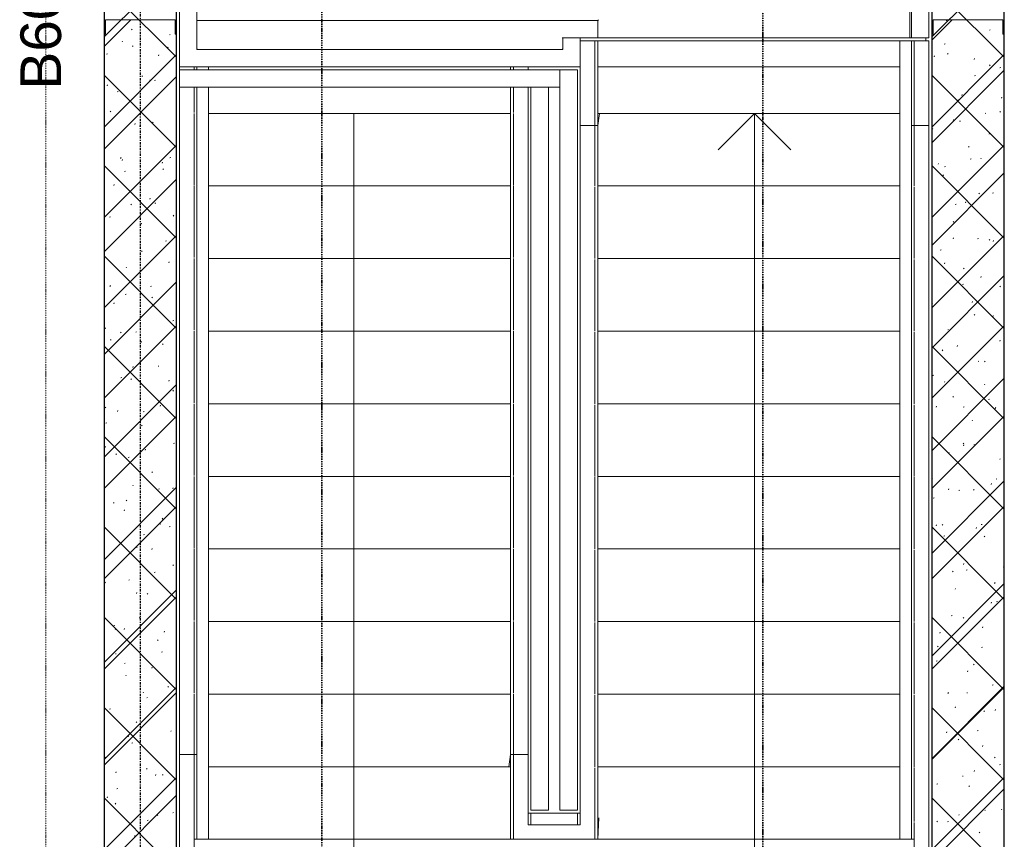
# Model space of a CAD drawing. Header units: millimetres. Extents: x -80560 to 110805, y -11020 to 52719.
# Tile 41 of 145: x 50679 to 54070, y 11470 to 14293. Entities that reach past the tile are written whole.
import ezdxf

# ---------------------------------------------------------------- set-up
doc = ezdxf.new("R2010")
doc.units = ezdxf.units.MM
doc.linetypes.add('CENTER2', pattern=[20, 8, -4, 4, -4])
doc.linetypes.add('DASHDOT2', pattern=[8, 4, -2, 0, -2])
for name, color, linetype, lineweight in [('A-ANNO-NOTE', 131, 'Continuous', 18), ('A-DETL-GENF', 92, 'Continuous', 18), ('A-DETL-MBND', 5, 'Continuous', 18), ('A-FLOR', 192, 'Continuous', 18), ('A-FLOR-HRAL', 11, 'Continuous', 18), ('A-FLOR-OTLN', 51, 'Continuous', 18), ('A-GENM', 13, 'Continuous', 18), ('A-WALL', 113, 'Continuous', 35), ('A-WALL-PATT', 111, 'Continuous', 35), ('G-ANNO-SYMB', 111, 'Continuous', 9), ('I-WALL', 2, 'Continuous', 18), ('S-GRID', 1, 'Continuous', 9), ('S-STRS', 31, 'Continuous', 18), ('S-STRS-ANNO', 31, 'Continuous', 18)]:
    doc.layers.add(name, color=color, linetype=linetype, lineweight=lineweight)
doc.styles.add('Arial_1', font='arial.ttf', dxfattribs={"height": 140})
pattern_1 = [(45, (0, 0), (-176.7767, 176.7767), []), (17, (0, 0), (51.37877, 156.87645), [3.353, -159.647, 3.353, -88.647, -134]), (17, (0, 0), (51.37877, 156.87645), [-255, 3.353, -130.647]), (48, (0, 0), (-36.014, 160.26226), [3.353, -158.647, 3.353, -160.647, -132]), (48, (0, 0), (-36.014, 160.26226), [-326, 3.353, -128.647]), (71, (0, 0), (-94.825, 133.12483), [3.353, -156.647, 3.353, -87.247, -131]), (71, (0, 0), (-94.825, 133.12483), [-250.6, 3.353, -127.647])]

# ---------------------------------------------------------------- blocks, each defined once
blk = doc.blocks.new('19112_SW_LeonardoCollege_R2020_rvt-1-DO_03 derde verdieping')
at = {"layer": 'A-WALL-PATT', "lineweight": 5}
h = blk.add_hatch(dxfattribs=at)
h.set_pattern_fill('FP_168', color=10, angle=45, style=0, pattern_type=2)
h.set_pattern_definition([(135, (26325, 14167.5), (-155.563, -155.563), []), (225, (26325, 14167.5), (155.563, -155.563), [])])
h.paths.add_polyline_path([(26325, 10250), (26325, 18085), (26075, 18085), (26075, 10250), (26238.4, 10250)], flags=0)
h = blk.add_hatch(dxfattribs=at)
h.set_pattern_fill('FP_169', color=10, angle=45, style=0, pattern_type=2)
h.set_pattern_definition([(135, (29175, 14167.5), (-155.563, -155.563), []), (225, (29175, 14167.5), (155.563, -155.563), [])])
h.paths.add_polyline_path([(29175, 10250), (29175, 18085), (28925, 18085), (28925, 10250), (29028.3, 10250)], flags=0)
at = {"layer": 'A-FLOR', "color": 250, "lineweight": 9}
for p, q in [((28905, 14220), (28905, 14230)), ((27775, 14130), (28815, 14130))]:
    blk.add_line(p, q, dxfattribs=at)
at = {"layer": 'I-WALL', "color": 50, "lineweight": 25}
for p, q in [((26075, 18085), (26075, 10250)), ((26325, 10250), (26325, 18085)), ((28925, 18085), (28925, 10250)), ((29175, 10250), (29175, 18085))]:
    blk.add_line(p, q, dxfattribs=at)
blk = doc.blocks.new('95251-Leonardo College Leiden_rvt-1-DO_03 derde verdieping')
at = {"layer": 'A-WALL-PATT', "lineweight": 9}
h = blk.add_hatch(dxfattribs=at)
h.set_pattern_fill('FP_184', color=55, style=0, pattern_type=2)
h.set_pattern_definition(pattern_1)
h.paths.add_polyline_path([(26200, 10270), (26325, 10270), (26325, 14242.5), (26320, 14242.5), (26320, 14292.5), (26080, 14292.5), (26080, 14242.5), (26075, 14242.5), (26075, 10320), (26080, 10320), (26080, 10270), (26091.6, 10270)], flags=0)
h = blk.add_hatch(dxfattribs=at)
h.set_pattern_fill('FP_184', color=55, style=0, pattern_type=2)
h.set_pattern_definition(pattern_1)
h.paths.add_polyline_path([(29028.3, 10270), (29175, 10270), (29175, 14242.5), (29170, 14242.5), (29170, 14292.5), (28930, 14292.5), (28930, 14242.5), (28925, 14242.5), (28925, 10270)], flags=0)
at = {"layer": 'A-DETL-MBND', "color": 191, "lineweight": 9}
for p, q in [((26335, 14120), (26335, 14130)), ((26394.3, 14120), (26394.3, 14130)), ((27475, 14130), (27475, 14120)), ((27535, 14130), (27535, 14120)), ((26335, 11761.7), (26335, 14060)), ((26394.3, 11761.7), (26394.3, 14060)), ((27475, 14060), (27475, 11761.7)), ((27535, 14060), (27535, 11761.7)), ((26335, 11761.7), (26394.3, 11761.7)), ((26335, 11758.5), (26335, 11761.7)), ((26394.3, 11761.7), (26395, 11757.4)), ((26394.3, 11470), (26394.3, 11761.7)), ((27468.8, 11720), (27475, 11761.7)), ((27475, 11761.7), (27535, 11761.7)), ((27475, 11761.7), (27475, 11470)), ((27535, 11761.7), (27535, 11758.4)), ((27545, 11560), (27535, 11560)), ((27705, 11560), (27545, 11560)), ((27545, 11560), (27545, 11520)), ((27705, 11520), (27705, 11560)), ((27715, 11560), (27705, 11560)), ((26385.2, 11470), (26394.3, 11470)), ((26395.1, 11470), (26394.3, 11470)), ((27475, 11470), (27474.3, 11470)), ((27475, 11470), (27485, 11470))]:
    blk.add_line(p, q, dxfattribs=at)
at = {"layer": 'A-GENM', "color": 170, "lineweight": 9}
for p, q in [((26397.3, 14290), (27775, 14290)), ((27775, 14290), (27777.7, 14292.7)), ((27775, 14230), (27775, 14290)), ((27775, 14230), (27715, 14230)), ((27775, 14220), (27765, 14220)), ((27777.7, 14230), (27775, 14230)), ((27775, 13928.3), (27775, 14220)), ((27775, 14220), (27775.7, 14220)), ((28854.9, 14220), (28855.7, 14220)), ((28865, 14220), (28855.7, 14220)), ((28855.7, 14220), (28855.7, 13928.3)), ((27781.2, 13970), (27775, 13928.3)), ((27715, 13928.3), (27715, 13931.6)), ((27715, 11520), (27715, 13928.3)), ((27775, 13928.3), (27715, 13928.3)), ((27775, 11470), (27775, 13928.3)), ((28855.7, 13928.3), (28855, 13932.6)), ((28915, 13928.3), (28855.7, 13928.3)), ((28855.7, 13928.3), (28855.7, 11470.1)), ((28915, 13931.5), (28915, 13928.3)), ((28915, 13928.3), (28915, 11528.4)), ((27778.6, 11544.2), (27775, 11470)), ((27715, 11470), (27775, 11470)), ((28855.7, 11470.1), (28855, 11483.2)), ((28855.7, 11470), (28865, 11470))]:
    blk.add_line(p, q, dxfattribs=at)
at = {"layer": 'A-WALL', "color": 130, "lineweight": 5}
for p, q in [((26320, 14292.5), (26080, 14292.5)), ((26080, 14292.5), (26080, 14242.5)), ((26320, 14242.5), (26320, 14292.5)), ((29170, 14292.5), (28930, 14292.5)), ((28930, 14292.5), (28930, 14242.5)), ((29170, 14242.5), (29170, 14292.5)), ((26075, 14242.5), (26075, 10320)), ((26080, 14242.5), (26075, 14242.5)), ((26325, 14242.5), (26320, 14242.5)), ((26325, 10270), (26325, 14242.5)), ((28925, 14242.5), (28925, 10270)), ((28930, 14242.5), (28925, 14242.5)), ((29175, 14242.5), (29170, 14242.5)), ((29175, 10270), (29175, 14242.5))]:
    blk.add_line(p, q, dxfattribs=at)
blk = doc.blocks.new('Railing - Railing-31605689-DO_03 derde verdieping')
at = {"layer": 'A-FLOR-HRAL'}
for p, q in [((26335, 14060), (26335, 14120)), ((27645, 14120), (26335, 14120)), ((26335, 14060), (27645, 14060))]:
    blk.add_line(p, q, dxfattribs=at)
blk = doc.blocks.new('Railing - Railing-32687316-DO_03 derde verdieping')
at = {"layer": 'A-FLOR-HRAL'}
for p, q in [((27645, 14120), (27705, 14120)), ((27645, 13970), (27645, 14120)), ((27705, 13970), (27705, 14120)), ((27645, 11570), (27645, 13970)), ((27705, 11570), (27705, 13970)), ((27705, 11570), (27645, 11570))]:
    blk.add_line(p, q, dxfattribs=at)
blk = doc.blocks.new('Railing - Railing-32687324-DO_03 derde verdieping')
at = {"layer": 'A-FLOR-HRAL'}
for p, q in [((28815, 14220), (28855, 14220)), ((28815, 13970), (28815, 14220)), ((28855, 13970), (28855, 14220)), ((28815, 11470), (28815, 13970)), ((28855, 11470), (28855, 13970)), ((28855, 11470), (28815, 11470))]:
    blk.add_line(p, q, dxfattribs=at)
blk = doc.blocks.new('Railing - Railing-32687329-DO_03 derde verdieping')
at = {"layer": 'A-FLOR-HRAL'}
for p, q in [((26395, 14130), (26395, 14120)), ((26435, 14130), (26435, 14120)), ((26395, 14060), (26395, 11720)), ((26435, 14060), (26435, 11720)), ((26395, 11720), (26395, 11470)), ((26435, 11720), (26435, 11470)), ((26435, 11470), (26395, 11470))]:
    blk.add_line(p, q, dxfattribs=at)
blk = doc.blocks.new('Railing - Railing-32687335-DO_03 derde verdieping')
at = {"layer": 'A-FLOR-HRAL'}
for p, q in [((27545, 14060), (27545, 11720)), ((27605, 14060), (27605, 11720)), ((27545, 11720), (27545, 11570)), ((27605, 11720), (27605, 11570)), ((27605, 11570), (27545, 11570))]:
    blk.add_line(p, q, dxfattribs=at)
blk = doc.blocks.new('01_n3o_symbool_lijn_met_tekst - brandwerend_B60-31157474-DO_03 derde verdieping')
at = {"layer": 'A-DETL-GENF', "color": 3, "linetype": 'DASHDOT2'}
blk.add_line((0, 0), (8362.5, 0), dxfattribs=at)

msp = doc.modelspace()

# ---------------------------------------------------------------- linework, layer by layer
at = {"layer": 'A-FLOR'}
msp.add_line((52672.5, 14230), (53744.8, 14230), dxfattribs=at)
at = {"layer": 'A-FLOR-OTLN'}
for p, q in [((53809.8, 18050), (53809.8, 14230)), ((51229.8, 14130), (51229.8, 18030.5)), ((51289.8, 14190), (51289.8, 17980)), ((53744.8, 17975), (53744.8, 14230)), ((53749.8, 17980), (53749.8, 14230)), ((52547.5, 14230), (52609.8, 14230)), ((52549.8, 14230), (52549.8, 14190)), ((52609.8, 14230), (52609.8, 14220)), ((53809.8, 14230), (53744.8, 14230)), ((51289.8, 14190), (51292.2, 14192.3)), ((52549.8, 14190), (51289.8, 14190)), ((52549.8, 14190), (52547.5, 14192.3)), ((52609.8, 14130), (51229.8, 14130))]:
    msp.add_line(p, q, dxfattribs=at)
at = {"layer": 'G-ANNO-SYMB', "linetype": 'DASHDOT2', "lineweight": 35}
for p, q in [((51719.6, 18410.4), (51719.6, 9106.7)), ((53238.2, 18430.2), (53238.2, 9121))]:
    msp.add_line(p, q, dxfattribs=at)
at = {"layer": 'S-GRID', "linetype": 'CENTER2', "lineweight": 25}
msp.add_line((51094.8, 4383.3), (51094.8, 52119.1), dxfattribs=at)
at = {"layer": 'S-STRS'}
for p, q in [((52659.8, 14220), (52609.8, 14220)), ((52609.8, 13931.6), (52609.8, 14220)), ((52659.8, 13970), (52659.8, 14220)), ((52669.8, 14220), (53709.8, 14220)), ((53809.8, 14220), (53759.8, 14220)), ((53759.8, 13970), (53759.8, 14220)), ((53809.8, 13931.5), (53809.8, 14220)), ((51279.8, 14130), (51279.8, 14120)), ((52379.8, 14130), (52379.8, 14120)), ((51279.8, 14060), (51279.8, 13973.2)), ((52379.8, 14060), (52379.8, 13973.3)), ((51279.8, 13970), (51279.8, 13723.2)), ((52368.3, 13970), (51329.8, 13970)), ((52379.8, 13970), (52379.8, 13723.3)), ((52659.8, 13720), (52659.8, 13970)), ((52669.8, 13970), (53709.8, 13970)), ((53759.8, 13720), (53759.8, 13970)), ((51279.8, 13720), (51279.8, 13473.2)), ((52368.3, 13720), (51329.8, 13720)), ((52379.8, 13720), (52379.8, 13473.3)), ((52659.8, 13470), (52659.8, 13716.7)), ((52671.3, 13720), (53709.8, 13720)), ((53759.8, 13470), (53759.8, 13716.8)), ((51279.8, 13470), (51279.8, 13223.2)), ((52368.3, 13470), (51329.8, 13470)), ((52379.8, 13470), (52379.8, 13223.3)), ((52659.8, 13220), (52659.8, 13466.7)), ((52671.3, 13470), (53709.8, 13470)), ((53759.8, 13220), (53759.8, 13466.8)), ((51279.8, 13220), (51279.8, 12973.2)), ((52368.3, 13220), (51329.8, 13220)), ((52379.8, 13220), (52379.8, 12973.3)), ((52659.8, 12970), (52659.8, 13216.7)), ((52671.3, 13220), (53709.8, 13220)), ((53759.8, 12970), (53759.8, 13216.8)), ((51279.8, 12970), (51279.8, 12723.2)), ((52368.3, 12970), (51329.8, 12970)), ((52379.8, 12970), (52379.8, 12723.3)), ((52659.8, 12720), (52659.8, 12966.7)), ((52671.3, 12970), (53709.8, 12970)), ((53759.8, 12720), (53759.8, 12966.8)), ((51279.8, 12720), (51279.8, 12473.2)), ((52368.3, 12720), (51329.8, 12720)), ((52379.8, 12720), (52379.8, 12473.3)), ((52659.8, 12470), (52659.8, 12716.7)), ((52671.3, 12720), (53709.8, 12720)), ((53759.8, 12470), (53759.8, 12716.8)), ((51279.8, 12470), (51279.8, 12223.2)), ((52368.3, 12470), (51329.8, 12470)), ((52379.8, 12470), (52379.8, 12223.3)), ((52659.8, 12220), (52659.8, 12466.7)), ((52671.3, 12470), (53709.8, 12470)), ((53759.8, 12220), (53759.8, 12466.8)), ((51279.8, 12220), (51279.8, 11973.2)), ((52368.3, 12220), (51329.8, 12220)), ((52379.8, 12220), (52379.8, 11973.3)), ((52659.8, 11970), (52659.8, 12216.7)), ((52671.3, 12220), (53709.8, 12220)), ((53759.8, 11970), (53759.8, 12216.8)), ((51279.8, 11970), (51279.8, 11720)), ((52368.3, 11970), (51329.8, 11970)), ((52379.8, 11970), (52379.8, 11720)), ((52671.3, 11970), (53709.8, 11970)), ((52659.8, 11720), (52659.8, 11966.7)), ((53759.8, 11720), (53759.8, 11966.8)), ((51229.8, 11758.5), (51229.8, 11658.4)), ((52429.8, 11758.4), (52429.8, 11520)), ((51279.8, 11720), (51279.8, 11658.4)), ((52368.3, 11720), (51329.8, 11720)), ((52379.8, 11720), (52379.8, 11520)), ((52659.8, 11470), (52659.8, 11716.7)), ((52671.3, 11720), (53709.8, 11720)), ((53759.8, 11531.6), (53759.8, 11716.8)), ((51229.8, 11658.4), (51229.8, 10260)), ((51279.8, 11658.4), (51279.8, 10310)), ((51279.8, 11608.9), (51279.8, 11470)), ((53759.8, 10310), (53759.8, 11528.4)), ((53809.8, 10260), (53809.8, 11528.4)), ((52379.8, 11520), (52379.8, 11470)), ((52379.8, 11520), (52379.8, 11470)), ((52609.8, 11520), (52429.8, 11520)), ((52369.8, 11470), (51329.8, 11470)), ((52609.8, 11470), (52379.8, 11470)), ((52669.8, 11470), (53709.8, 11470)), ((53749.8, 11470), (53759.8, 11470))]:
    msp.add_line(p, q, dxfattribs=at)
at = {"layer": 'S-STRS-ANNO'}
for p, q in [((51829.8, 13970), (51829.8, 13720)), ((53209.8, 13970), (53084.8, 13845)), ((53209.8, 13720), (53209.8, 13970)), ((53209.8, 13970), (53334.8, 13845)), ((51829.8, 13720), (51829.8, 13470)), ((53209.8, 13470), (53209.8, 13720)), ((51829.8, 13470), (51829.8, 13220)), ((53209.8, 13220), (53209.8, 13470)), ((51829.8, 13220), (51829.8, 12970)), ((53209.8, 12970), (53209.8, 13220)), ((51829.8, 12970), (51829.8, 12720)), ((53209.8, 12720), (53209.8, 12970)), ((51829.8, 12720), (51829.8, 12470)), ((53209.8, 12470), (53209.8, 12720)), ((51829.8, 12470), (51829.8, 12220)), ((53209.8, 12220), (53209.8, 12470)), ((51829.8, 12220), (51829.8, 11970)), ((53209.8, 11970), (53209.8, 12220)), ((51829.8, 11970), (51829.8, 11720)), ((53209.8, 11720), (53209.8, 11970)), ((51829.8, 11720), (51829.8, 11470)), ((53209.8, 11470), (53209.8, 11720)), ((51829.8, 11470), (51829.8, 10890)), ((53209.8, 10890), (53209.8, 11470))]:
    msp.add_line(p, q, dxfattribs=at)

# ---------------------------------------------------------------- block references
at = {"color": 250, "lineweight": 5}
for name in ['19112_SW_LeonardoCollege_R2020_rvt-1-DO_03 derde verdieping', '95251-Leonardo College Leiden_rvt-1-DO_03 derde verdieping']:
    msp.add_blockref(name, (24894.8, 0), dxfattribs=at)
at = {"layer": 'A-DETL-GENF', "color": 3, "linetype": 'DASHDOT2', "rotation": 90}
msp.add_blockref('01_n3o_symbool_lijn_met_tekst - brandwerend_B60-31157474-DO_03 derde verdieping', (50769.8, 10000), dxfattribs=at)
at = {"layer": 'A-FLOR-HRAL'}
for name in ['Railing - Railing-32687324-DO_03 derde verdieping', 'Railing - Railing-31605689-DO_03 derde verdieping', 'Railing - Railing-32687329-DO_03 derde verdieping', 'Railing - Railing-32687316-DO_03 derde verdieping', 'Railing - Railing-32687335-DO_03 derde verdieping']:
    msp.add_blockref(name, (24894.8, 0), dxfattribs=at)

# ---------------------------------------------------------------- texts
at = {"layer": 'A-ANNO-NOTE', "color": 3, "linetype": 'DASHDOT2', "insert": (50681.8, 14052), "char_height": 140, "width": 408.861, "attachment_point": 1, "rotation": 90, "style": 'Arial_1'}
msp.add_mtext('B60', dxfattribs=at)

doc.saveas('drawing.dxf')
